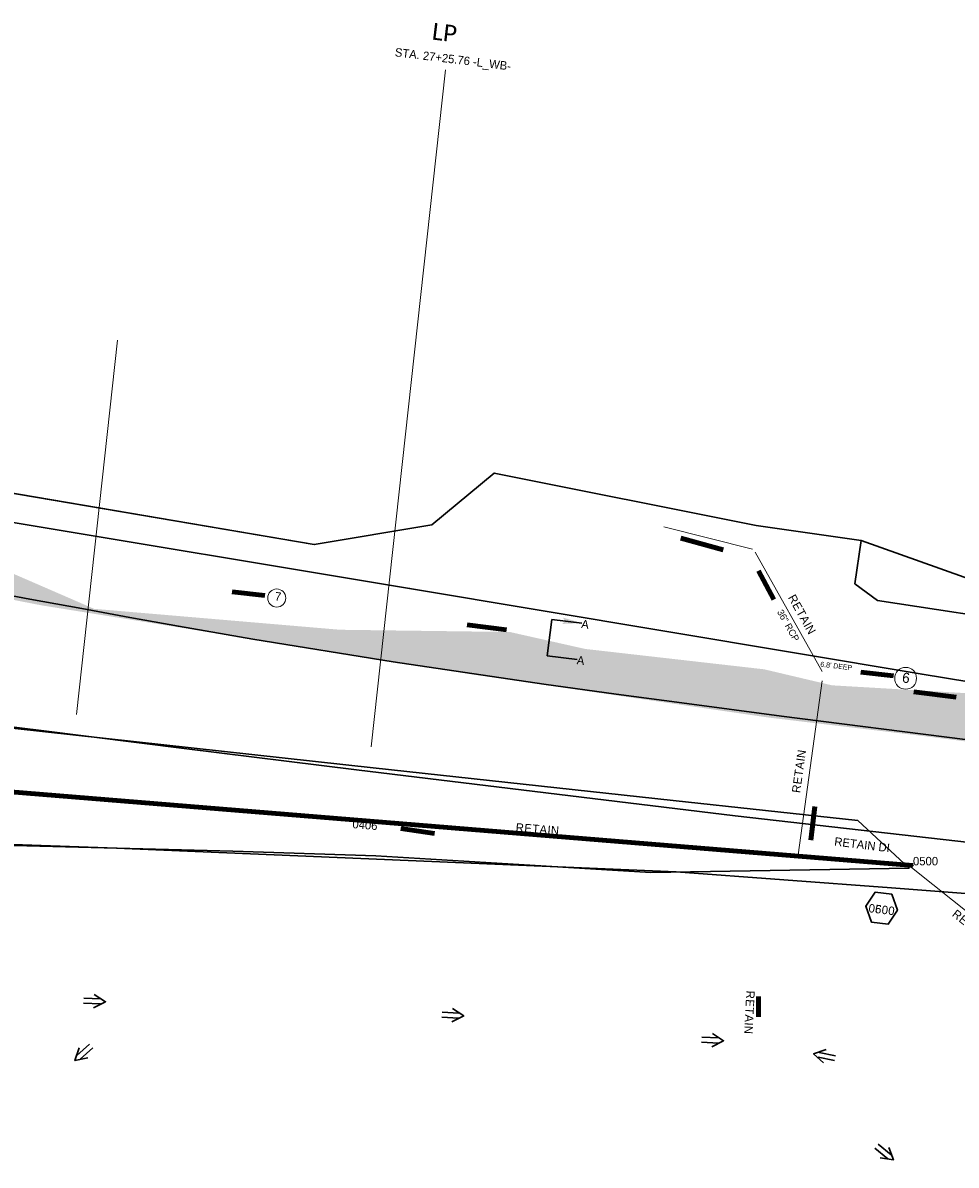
# Model space of a CAD drawing. Extents: x 1160024 to 2574774, y 200346 to 1150377.
# Tile 18 of 118: x 2481281 to 2481835, y 365888 to 366566. Entities that reach past the tile are written whole.
import ezdxf
from ezdxf.enums import TextEntityAlignment as Align

# ---------------------------------------------------------------- set-up
doc = ezdxf.new("R2010")
doc.units = 0
doc.header["$MEASUREMENT"] = 0
doc.linetypes.add('DGN Style 6', pattern=[55.721595, 0.029296, -11.718527, 20.507422, -11.718527, 0.029296, -11.718527])
for name, color, linetype, lineweight in [('Exist Plan Preparation Drainage Arrows Symbol CELL', 5, 'Continuous', 30), ('Exist Plan Preparation Drainage Notes Label', 31, 'Continuous', 30), ('Exist Plan Preparation Watershed Blue', 5, 'Continuous', 30), ('Exist Structure Minor Pipes RCP 24 Inch', 30, 'Continuous', 0), ('Exist Structure Minor Pipes RCP 30 Inch', 30, 'Continuous', 0), ('Exist Structure Minor Pipes RCP 30 Inch Text', 30, 'Continuous', 13), ('Prop Drainage Structure Box Number Symbol CELL', 9, 'Continuous', 30), ('Prop Drainage Structure Drop Inlet Grate 2 Narrow Slots and Flat Grates 840 29 Label', 9, 'Continuous', 30), ('Prop Drainage Structure Outlet Generic CELL', 9, 'Continuous', 30), ('Prop Drainage Structure Retain Label', 9, 'Continuous', 30), ('Prop Plan Preparation Watershed Pre Construction', 131, 'Continuous', 30), ('Prop Vertical Profile Ditch Grade Median Label', 5, 'Continuous', 40)]:
    doc.layers.add(name, color=color, linetype=linetype, lineweight=lineweight)
for name, color, linetype, lineweight, plot in [('Scratch_Level_5', 6, 'Continuous', 0, False), ('Scratch_Level_6', 30, 'Continuous', 0, False), ('Scratch_Level_7', 9, 'Continuous', 0, False), ('Scratch_Level_8', 171, 'Continuous', 0, False), ('Scratch_Level_9', 9, 'Continuous', 0, False)]:
    doc.layers.add(name, color=color, linetype=linetype, lineweight=lineweight, plot=plot)
doc.styles.add('Style-Calibri', font='CALIBRI.TTF')
doc.styles.add('Style-font000', font='font000.shx')
doc.styles.add('Style-font001', font='font001.shx')
doc.styles.add('Style-font041', font='font041.shx')
doc.styles.add('Style-GEOMETRICFUTURA_211_M_L', font='GEOMETRICFUTURA_211_M_L.shx')
doc.dimstyles.new('erosion_control', dxfattribs={"dimtxt": 4.99999, "dimasz": 9.99998, "dimexe": 2.499995, "dimexo": 2.499995, "dimgap": 2.499995, "dimtad": 0, "dimtih": 1, "dimtoh": 1, "dimzin": 3, "dimdsep": 46, "dimtxsty": 'Style-GEOMETRICFUTURA_211_M_L', "dimcen": 0.09, "dimaunit": 1, "dimadec": 4, "dimazin": 3, "dimtfac": 1, "dimtofl": 0, "dimtmove": 0, "dimatfit": 1, "dimfxl": 1, "dimtzin": 3, "dimlwd": 106, "dimarcsym": 0})

# ---------------------------------------------------------------- blocks, each defined once
blk = doc.blocks.new('PROP TERMINATOR ARROW_50')
at = {"layer": 'Exist Plan Preparation Drainage Notes Label'}
blk.add_solid([(-5.71, 0.95), (0, 0), (-5, 0), (-5.71, -0.95)], dxfattribs=at)
blk = doc.blocks.new('PROP TERMINATOR ARROW_51')
at = {"layer": 'Exist Plan Preparation Drainage Notes Label', "extrusion": (0, 0, -1)}
blk.add_solid([(5.71, 0.95), (0, 0), (5, 0), (5.71, -0.95)], dxfattribs=at)
blk = doc.blocks.new('*U158')
at = {"layer": 'Exist Plan Preparation Drainage Notes Label'}
for p, q in [((-5.04, 13.17), (-11.91, -7.54)), ((11.91, 7.54), (-5.04, 13.17)), ((5.04, -13.17), (-11.91, -7.54))]:
    blk.add_line(p, q, dxfattribs=at)
at = {"layer": 'Exist Plan Preparation Drainage Notes Label', "xscale": 2, "yscale": 2, "zscale": 2, "rotation": 341.6388098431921}
for name, p in [('PROP TERMINATOR ARROW_51', (11.91, 7.54)), ('PROP TERMINATOR ARROW_50', (5.04, -13.17))]:
    blk.add_blockref(name, p, dxfattribs=at)
blk = doc.blocks.new('PROP DRAINAGE STRUCTURE OUTLET GENERIC_2')
at = {"layer": 'Prop Drainage Structure Outlet Generic CELL', "extrusion": (0, 0, -1)}
blk.add_arc((0, 0), 0.035, 0, 359.99999, dxfattribs=at)
at = {"layer": 'Prop Drainage Structure Outlet Generic CELL', "style": 'Style-font001'}
blk.add_text('O', height=0.05, dxfattribs=at).set_placement((0, 0), align=Align.MIDDLE_CENTER)
blk = doc.blocks.new('EXIST PLAN PREPARATION DRAINAGE ARROWS SYMBOL_123')
at = {"layer": 'Exist Plan Preparation Drainage Arrows Symbol CELL'}
for p, q in [((-3.87, 1.5), (6.13, 1.5)), ((-3.87, -1.5), (6.13, -1.5))]:
    blk.add_line(p, q, dxfattribs=at)
at = {"layer": 'Exist Plan Preparation Drainage Arrows Symbol CELL', "flags": 128}
blk.add_lwpolyline([(0, 3.97), (-6.87, 0), (0, -3.97)], dxfattribs=at)
blk = doc.blocks.new('EXIST PLAN PREPARATION DRAINAGE ARROWS SYMBOL_143')
at = {"layer": 'Exist Plan Preparation Drainage Arrows Symbol CELL'}
for p, q in [((-3.87, 1.5), (6.13, 1.5)), ((-3.87, -1.5), (6.13, -1.5))]:
    blk.add_line(p, q, dxfattribs=at)
at = {"layer": 'Exist Plan Preparation Drainage Arrows Symbol CELL', "flags": 128}
blk.add_lwpolyline([(0, 3.97), (-6.87, 0), (0, -3.97)], dxfattribs=at)
blk = doc.blocks.new('EXIST PLAN PREPARATION DRAINAGE ARROWS SYMBOL_251')
at = {"layer": 'Exist Plan Preparation Drainage Arrows Symbol CELL'}
for p, q in [((-3.87, 1.5), (6.13, 1.5)), ((-3.87, -1.5), (6.13, -1.5))]:
    blk.add_line(p, q, dxfattribs=at)
at = {"layer": 'Exist Plan Preparation Drainage Arrows Symbol CELL', "flags": 128}
blk.add_lwpolyline([(0, 3.97), (-6.87, 0), (0, -3.97)], dxfattribs=at)
blk = doc.blocks.new('EXIST PLAN PREPARATION DRAINAGE ARROWS SYMBOL_252')
at = {"layer": 'Exist Plan Preparation Drainage Arrows Symbol CELL'}
for p, q in [((-3.87, 1.5), (6.13, 1.5)), ((-3.87, -1.5), (6.13, -1.5))]:
    blk.add_line(p, q, dxfattribs=at)
at = {"layer": 'Exist Plan Preparation Drainage Arrows Symbol CELL', "flags": 128}
blk.add_lwpolyline([(0, 3.97), (-6.87, 0), (0, -3.97)], dxfattribs=at)
blk = doc.blocks.new('EXIST PLAN PREPARATION DRAINAGE ARROWS SYMBOL_253')
at = {"layer": 'Exist Plan Preparation Drainage Arrows Symbol CELL'}
for p, q in [((-3.87, 1.5), (6.13, 1.5)), ((-3.87, -1.5), (6.13, -1.5))]:
    blk.add_line(p, q, dxfattribs=at)
at = {"layer": 'Exist Plan Preparation Drainage Arrows Symbol CELL', "flags": 128}
blk.add_lwpolyline([(0, 3.97), (-6.87, 0), (0, -3.97)], dxfattribs=at)
blk = doc.blocks.new('EXIST PLAN PREPARATION DRAINAGE ARROWS SYMBOL_255')
at = {"layer": 'Exist Plan Preparation Drainage Arrows Symbol CELL'}
for p, q in [((-3.87, 1.5), (6.13, 1.5)), ((-3.87, -1.5), (6.13, -1.5))]:
    blk.add_line(p, q, dxfattribs=at)
at = {"layer": 'Exist Plan Preparation Drainage Arrows Symbol CELL', "flags": 128}
blk.add_lwpolyline([(0, 3.97), (-6.87, 0), (0, -3.97)], dxfattribs=at)
blk = doc.blocks.new('PROP DRAINAGE STRUCTURE BOX NUMBER SYMBOL_107')
at = {"layer": 'Scratch_Level_7', "flags": 128}
blk.add_lwpolyline([(-5, 8.94), (5, 8.94), (9.47, 0), (5, -8.94), (-5, -8.94), (-9.47, 0), (-5, 8.94)], dxfattribs=at)
at = {"layer": 'Scratch_Level_7', "insert": (0.25, -0.83), "char_height": 5, "attachment_point": 5, "line_spacing_factor": 0.6, "style": 'Style-GEOMETRICFUTURA_211_M_L'}
blk.add_mtext('\\T1.051;0500', dxfattribs=at)
blk = doc.blocks.new('PROP DRAINAGE STRUCTURE BOX NUMBER SYMBOL_170')
at = {"layer": 'Prop Drainage Structure Box Number Symbol CELL', "flags": 128}
blk.add_lwpolyline([(-5, 8.94), (5, 8.94), (9.47, 0), (5, -8.94), (-5, -8.94), (-9.47, 0), (-5, 8.94)], dxfattribs=at)
at = {"layer": 'Prop Drainage Structure Box Number Symbol CELL', "insert": (0.25, -0.83), "char_height": 5, "attachment_point": 5, "line_spacing_factor": 0.6, "style": 'Style-GEOMETRICFUTURA_211_M_L'}
blk.add_mtext('\\T1.051;0600', dxfattribs=at)

msp = doc.modelspace()

# ---------------------------------------------------------------- hatches: boundary and pattern name
at = {"layer": 'Scratch_Level_6'}
msp.add_hatch(color=256, dxfattribs=at).paths.add_polyline_path([(2482059.89, 366109.23), (2481983.64, 366121.54), (2481816.07, 366142.81), (2481724.03, 366153.81), (2481545.98, 366179.73), (2481410.04, 366201.56), (2481292.58, 366220.41), (2481185.83, 366241.18), (2481115.01, 366254.96), (2481115.14, 366258.99), (2481157.6, 366257.67), (2481274.49, 366239.71), (2481323.6, 366218.37), (2481469.48, 366205.96), (2481570.19, 366204.63), (2481614.83, 366194.58), (2481721.05, 366182.49), (2481761.21, 366172.99), (2481841.98, 366168.26), (2481904.24, 366161.25), (2481948.85, 366150.88), (2482005.18, 366145.9), (2482056.61, 366127.53)])

# ---------------------------------------------------------------- linework, layer by layer
at = {"layer": 'Exist Plan Preparation Drainage Notes Label', "lineweight": 13}
for centre, radius in [((2481431.92, 366224.79), 5.38), ((2481804.96, 366177.14), 6.46)]:
    msp.add_circle(centre, radius, dxfattribs=at)
at = {"layer": 'Exist Plan Preparation Watershed Blue', "flags": 128}
msp.add_lwpolyline([(2481116.39, 366165.04), (2481489.17, 366124.07), (2481667, 366104.61), (2481776.58, 366092.69), (2481806.99, 366064.39), (2481653.9, 366061.99), (2481490.62, 366071.86), (2481405.93, 366074.61), (2481123.4, 366081.86), (2481145.31, 366121.47), (2481116.39, 366165.04)], close=True, dxfattribs=at)
at = {"layer": 'Exist Structure Minor Pipes RCP 24 Inch', "flags": 128}
msp.add_lwpolyline([(2481808.44, 366064.79), (2481968.95, 365936.89)], dxfattribs=at)
at = {"layer": 'Exist Structure Minor Pipes RCP 30 Inch', "flags": 128}
for points in [[(2481714.12, 366253.72), (2481661.48, 366267.06)], [(2481755.48, 366181.28), (2481715.77, 366252.01)], [(2481755.45, 366175.56), (2481741.1, 366072.47)]]:
    msp.add_lwpolyline(points, dxfattribs=at)
at = {"layer": 'Prop Plan Preparation Watershed Pre Construction', "color": 200, "flags": 128}
for points in [[(2481124.5, 366083.86), (2481336.81, 366076.39), (2481668.84, 366062.22), (2481796.5, 366052.8), (2481979.57, 366038.81), (2482079.64, 366029.55), (2482119.92, 366025.53), (2482121.37, 366049.35), (2482008.64, 366079.46), (2481973.47, 366171.9), (2481897.57, 366183.84), (2481874.62, 366224.8), (2481778.47, 366258.91), (2481716.28, 366267.86), (2481560.95, 366298.97), (2481523.84, 366268.24), (2481454.13, 366256.52), (2481270.6, 366287.91)], [(2481267.81, 366288.25), (2481454.13, 366256.52), (2481523.84, 366268.24), (2481560.95, 366298.97), (2481560.95, 366298.97), (2481716.28, 366267.86), (2481778.47, 366258.91), (2481774.78, 366233.27), (2481788.19, 366223.37), (2481884.21, 366208.7), (2481897.57, 366183.84), (2481973.47, 366171.9), (2481980.93, 366152.29), (2481814.73, 366179.57), (2481510.73, 366230.5), (2481265.93, 366271.24)], [(2481177.9, 366160.19), (2481292.15, 366146.17), (2481377.09, 366135.46), (2481479.17, 366122.93), (2481703.87, 366095.63), (2481851.6, 366078.68), (2482050.07, 366056.82), (2482121.37, 366049.35), (2482008.65, 366079.35), (2481992.32, 366122.31), (2481962.71, 366126.03), (2481886.12, 366135.26), (2481840.25, 366140.93), (2481731.33, 366154.74), (2481672.18, 366162.61), (2481633.22, 366167.82), (2481590.35, 366173.72), (2481500.93, 366186.84), (2481417.75, 366200.33), (2481373.54, 366208.08), (2481344.74, 366213.33), (2481316.2, 366218.54), (2481285.42, 366224.15), (2481252.87, 366230.3)]]:
    msp.add_lwpolyline(points, dxfattribs=at)
at = {"layer": 'Prop Vertical Profile Ditch Grade Median Label', "lineweight": 0}
msp.add_line((2481531.95, 366538.22), (2481487.83, 366136.55), dxfattribs=at)
at = {"layer": 'Scratch_Level_5'}
for p in [(2481337.51, 366377.79), (2481313.12, 366155.73)]:
    msp.add_line(p, (2481313.12, 366155.73), dxfattribs=at)
at = {"layer": 'Scratch_Level_9', "lineweight": 120}
msp.add_line((2481144.78, 366120.3), (2481809.31, 366066.15), dxfattribs=at)

# ---------------------------------------------------------------- block references
at = {"layer": 'Exist Plan Preparation Drainage Arrows Symbol CELL'}
for name, p, rotation in [('EXIST PLAN PREPARATION DRAINAGE ARROWS SYMBOL_251', (2481323.49, 365985.57), 176.9757562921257), ('EXIST PLAN PREPARATION DRAINAGE ARROWS SYMBOL_252', (2481535.99, 365977.17), 176.9757562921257), ('EXIST PLAN PREPARATION DRAINAGE ARROWS SYMBOL_253', (2481690.13, 365962.41), 176.9757562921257), ('EXIST PLAN PREPARATION DRAINAGE ARROWS SYMBOL_143', (2481317.28, 365954.83), 41.77776201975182), ('EXIST PLAN PREPARATION DRAINAGE ARROWS SYMBOL_255', (2481757.06, 365952.93), 348.674567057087), ('EXIST PLAN PREPARATION DRAINAGE ARROWS SYMBOL_123', (2481792.38, 365895.64), 140.6281330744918)]:
    msp.add_blockref(name, p, dxfattribs=dict(at, rotation=rotation))
at = {"layer": 'Exist Plan Preparation Drainage Notes Label', "rotation": 11.36348635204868}
msp.add_blockref('*U158', (2481602.6, 366200.17), dxfattribs=at)
at = {"layer": 'Prop Drainage Structure Box Number Symbol CELL', "rotation": 353.0022961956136}
msp.add_blockref('PROP DRAINAGE STRUCTURE BOX NUMBER SYMBOL_170', (2481790.65, 366040.72), dxfattribs=at)
at = {"layer": 'Prop Drainage Structure Outlet Generic CELL', "color": 5, "linetype": 'DGN Style 6', "lineweight": 70, "rotation": 175}
msp.add_blockref('PROP DRAINAGE STRUCTURE OUTLET GENERIC_2', (2481809.31, 366066.15), dxfattribs=at)
at = {"layer": 'Scratch_Level_7', "rotation": 353.0022961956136}
msp.add_blockref('PROP DRAINAGE STRUCTURE BOX NUMBER SYMBOL_107', (2481790.65, 366040.72), dxfattribs=at)

# ---------------------------------------------------------------- texts
at = {"layer": 'Exist Plan Preparation Drainage Notes Label', "lineweight": 13, "style": 'Style-font000'}
for s, height, p in [('7', 5, (2481430.59, 366223.45)), ('6', 6, (2481802.62, 366174.71))]:
    msp.add_text(s, height=height, rotation=353.38609, dxfattribs=at).set_placement(p)
at = {"layer": 'Exist Plan Preparation Drainage Notes Label', "style": 'Style-GEOMETRICFUTURA_211_M_L'}
for p in [(2481612.93, 366211.96), (2481610.3, 366190.54)]:
    msp.add_text('A', height=5, rotation=353.0023, dxfattribs=at).set_placement(p, align=Align.TOP_LEFT)
at = {"layer": 'Exist Plan Preparation Drainage Notes Label', "style": 'Style-font000'}
msp.add_text("6.8' DEEP", height=3, rotation=353.38609, dxfattribs=at).set_placement((2481754.21, 366184.08))
at = {"layer": 'Exist Structure Minor Pipes RCP 30 Inch Text', "style": 'Style-font001'}
msp.add_text('36" RCP', height=4, rotation=299.31148, dxfattribs=at).set_placement((2481728.53, 366216.51))
at = {"layer": 'Prop Drainage Structure Drop Inlet Grate 2 Narrow Slots and Flat Grates 840 29 Label', "style": 'Style-GEOMETRICFUTURA_211_M_L'}
msp.add_text('RETAIN DI', height=5, rotation=353.0023, dxfattribs=at).set_placement((2481779.13, 366078.41), align=Align.MIDDLE_CENTER)
at = {"layer": 'Prop Drainage Structure Retain Label', "char_height": 5, "attachment_point": 2, "line_spacing_factor": 0.6, "style": 'Style-GEOMETRICFUTURA_211_M_L'}
for insert, rotation in [((2481745.7, 366216.22), 299.31148), ((2481739.19, 366122.43), 82.07473), ((2481586.85, 366090.19), 355.42735), ((2481845.33, 366032.2), 321.44996), ((2481714.78, 365978.65), 266.97235)]:
    msp.add_mtext('\\T1.060;RETAIN', dxfattribs=dict(at, insert=insert, rotation=rotation))
at = {"layer": 'Prop Vertical Profile Ditch Grade Median Label', "lineweight": 0, "style": 'Style-Calibri'}
msp.add_text('LP', height=10, rotation=353.0023, dxfattribs=at).set_placement((2481530.85, 366555.41), align=Align.CENTER)
at = {"layer": 'Prop Vertical Profile Ditch Grade Median Label', "lineweight": 0, "style": 'Style-GEOMETRICFUTURA_211_M_L'}
msp.add_text('STA. 27+25.76 -L_WB-', height=5, rotation=353.0023, dxfattribs=at).set_placement((2481502.36, 366551.31), align=Align.TOP_LEFT)
at = {"layer": 'Scratch_Level_8', "linetype": 'Continuous', "lineweight": 30, "style": 'Style-font041'}
msp.add_text('0406', height=5, rotation=355.34149, dxfattribs=at).set_placement((2481477.05, 366093.23), align=Align.TOP_LEFT)
at = {"layer": 'Scratch_Level_8', "linetype": 'Continuous', "style": 'Style-font041'}
msp.add_text('0500', height=5, dxfattribs=at).set_placement((2481809.31, 366071.15), align=Align.TOP_LEFT)

# ---------------------------------------------------------------- leaders
at = {"layer": 'Exist Plan Preparation Drainage Notes Label'}
for points in [[(2481696.8, 366253.39), (2481671.56, 366260.26)], [(2481726.83, 366223.96), (2481717.58, 366240.89)], [(2481568.26, 366205.93), (2481544.92, 366208.8)], [(2481809.72, 366169.08), (2481834.82, 366166)], [(2481748.65, 366081.08), (2481751.1, 366101.03)], [(2481525.46, 366085.12), (2481505.51, 366088.04)], [(2481717.69, 365976.31), (2481717.63, 365988.22)]]:
    msp.add_leader(points, dimstyle='erosion_control', override={"dimtxt": 5, "dimasz": 5, "dimgap": 0, "dimlwd": 65534}, dxfattribs=at)
at = {"layer": 'Exist Plan Preparation Drainage Notes Label', "lineweight": 13}
for points in [[(2481405.55, 366228.53), (2481424.93, 366226.35)], [(2481778.45, 366180.88), (2481797.82, 366178.7)]]:
    msp.add_leader(points, dimstyle='erosion_control', override={"dimtxt": 3, "dimasz": 6, "dimgap": 0, "dimtxsty": 'Style-font000', "dimlwd": 65534}, dxfattribs=at)

doc.saveas('drawing.dxf')
